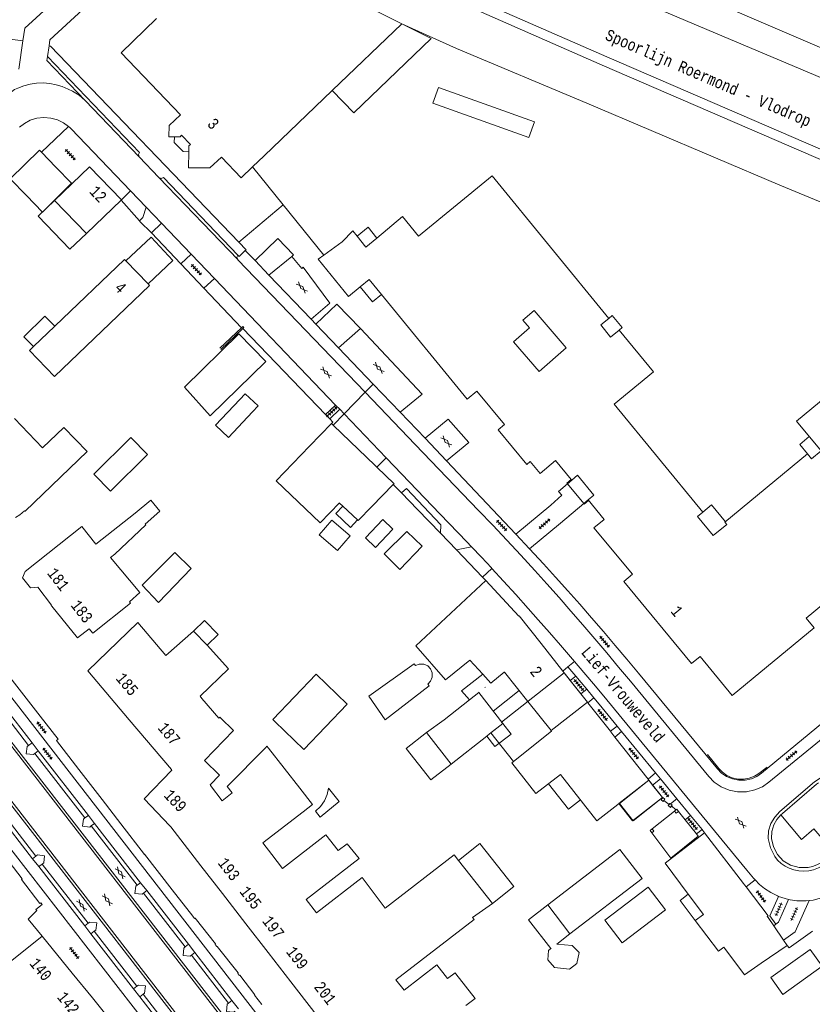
# Model space of a CAD drawing. Header units: metres. Extents: x 196790 to 198335, y 354523 to 356036.
# Tile 47 of 105: x 197535 to 197660, y 354957 to 355113. Entities that reach past the tile are written whole.
import ezdxf

# ---------------------------------------------------------------- set-up
doc = ezdxf.new("R2010")
doc.units = ezdxf.units.M
for name, pattern in [('DGN Style 1', [1.160006, 0.00193, -1.158076]), ('DGN Style 2', [186.027128, 111.616277, -74.410851]), ('DGN Style 3', [260.437979, 186.027128, -74.410851])]:
    doc.linetypes.add(name, pattern=pattern)
for name, color, linetype, lineweight in [('afdak', 252, 'DGN Style 2', 18), ('bij- of bedrijfsgebouw', 252, 'Continuous', 18), ('carport', 252, 'Continuous', 18), ('heg of haag', 252, 'Continuous', 18), ('hoofdgebouw', 252, 'Continuous', 18), ('huisnummer BAG', 252, 'Continuous', 18), ('kant asfaltverharding', 252, 'Continuous', 18), ('kant klinkerverharding', 252, 'Continuous', 18), ('kant muur (extern)', 252, 'Continuous', 18), ('kant tegelverharding', 252, 'Continuous', 18), ('molgoot', 252, 'DGN Style 3', 18), ('overige opstallen geen pand', 252, 'Continuous', 18), ('overige tekst', 252, 'Continuous', 18), ('raster', 252, 'Continuous', 18), ('schutting', 252, 'Continuous', 18), ('spoorrail', 252, 'Continuous', 18), ('straatnaam', 252, 'Continuous', 18), ('toekomstig bijgebouw', 252, 'Continuous', 18), ('toekomstig hoofdgebouw', 252, 'Continuous', 18), ('tuinhuis', 252, 'DGN Style 2', 18), ('tussenmuur WOZ', 252, 'DGN Style 1', 18), ('verh asfaltsymbool', 2, 'Continuous', 0), ('verh tegelsymbool', 2, 'Continuous', 0), ('vlakafsluiter grijs', 252, 'DGN Style 2', 18), ('zwembad', 252, 'DGN Style 2', 18)]:
    doc.layers.add(name, color=color, linetype=linetype, lineweight=lineweight)
doc.styles.add('Style-Courier New', font='cour.ttf')

# ---------------------------------------------------------------- blocks, each defined once
blk = doc.blocks.new('S612')
at = {"layer": 'verh asfaltsymbool', "color": 252}
for p, q in [((-0.99, -0.26), (0.01, 0.24)), ((0.01, -0.26), (-0.99, 0.24)), ((0.01, 0.24), (1.01, -0.26)), ((1.01, 0.24), (0.01, -0.26))]:
    blk.add_line(p, q, dxfattribs=at)
blk = doc.blocks.new('S642')
at = {"layer": 'verh tegelsymbool', "color": 252}
for p, q in [((-1.12, 0), (1.12, 0)), ((-0.9, -0.25), (-0.9, 0.25)), ((-0.45, -0.25), (-0.45, 0.25)), ((0, -0.25), (0, 0.25)), ((0.45, -0.25), (0.45, 0.25)), ((0.9, -0.25), (0.9, 0.25))]:
    blk.add_line(p, q, dxfattribs=at)

msp = doc.modelspace()

# ---------------------------------------------------------------- linework, layer by layer
at = {"layer": 'afdak'}
for p, q in [((197621.556, 355039.407), (197624.128, 355036.287)), ((197613.901, 355006.731), (197609.823, 355003.448)), ((197581.727, 354987.649), (197582.418, 354986.741)), ((197634.969, 354984.856), (197638.511, 354987.689)), ((197619.853, 354966.659), (197621.952, 354968.277))]:
    msp.add_line(p, q, dxfattribs=at)
at = {"layer": 'afdak', "flags": 128}
for points in [[(197561.652, 355091.9), (197560.766, 355091.945), (197559.373, 355093.391), (197559.383, 355094.268)], [(197545.456, 355078.996), (197542.844, 355076.482), (197537.844, 355081.705), (197540.443, 355084.206)], [(197588.273, 355078.555), (197590.019, 355079.958), (197591.379, 355078.267)], [(197588.776, 355070.559), (197590.743, 355068.163), (197592.15, 355069.318)], [(197628.096, 355065.565), (197628.652, 355066.02), (197630.204, 355064.121), (197629.715, 355063.721)], [(197537.092, 355061.103), (197535.576, 355062.629), (197538.869, 355065.902), (197540.45, 355064.312)], [(197569.724, 355052.736), (197570.584, 355053.649), (197572.623, 355051.728), (197571.763, 355050.815)], [(197569.724, 355052.736), (197565.902, 355048.678), (197567.941, 355046.757), (197571.763, 355050.815)], [(197659.524, 355044.154), (197658.301, 355045.632), (197659.814, 355046.884)], [(197622.15, 355040.101), (197621.456, 355039.529), (197621.556, 355039.407)], [(197624.128, 355036.287), (197624.197, 355036.203), (197624.891, 355036.775)], [(197588.363, 355033.707), (197587.217, 355032.51), (197584.929, 355034.701), (197586.047, 355035.868)], [(197642.972, 355034.947), (197644.341, 355036.075), (197646.538, 355033.408)], [(197562.415, 355016.143), (197564.169, 355017.829), (197566.33, 355015.581), (197564.576, 355013.895)], [(197608.152, 355009.317), (197604.82, 355006.695), (197606.087, 355005.283)], [(197611.329, 355001.508), (197612.629, 354999.825), (197610.089, 354997.863), (197608.791, 354999.543)], [(197599.248, 355000.094), (197596.047, 354997.588), (197599.942, 354992.613), (197603.143, 354995.119)], [(197583.749, 354991.315), (197583.533, 354990.275), (197583.108, 354989.278), (197582.492, 354988.386), (197581.727, 354987.649)], [(197582.418, 354986.741), (197585.45, 354989.193), (197583.749, 354991.315)], [(197623.603, 354989.451), (197621.702, 354987.967), (197618.556, 354991.996)], [(197609.699, 354973.065), (197613.082, 354975.744), (197607.68, 354982.566), (197604.297, 354979.886)], [(197641.778, 354970.395), (197639.409, 354973.535), (197640.673, 354974.528)], [(197618.432, 354972.843), (197615.391, 354970.499), (197618.911, 354965.933)], [(197619.511, 354962.925), (197621.899, 354962.707), (197623.064, 354963.583), (197623.399, 354965.33), (197622.289, 354966.447), (197619.853, 354966.659)], [(197618.911, 354965.933), (197618.573, 354965.66), (197618.457, 354964.147), (197619.511, 354962.925)]]:
    msp.add_lwpolyline(points, dxfattribs=at)
at = {"layer": 'bij- of bedrijfsgebouw'}
for p, q in [((197540.653, 355089.463), (197538.355, 355091.844)), ((197543.1, 355086.926), (197540.653, 355089.463)), ((197533.414, 355087.617), (197535.974, 355084.971)), ((197543.1, 355086.926), (197538.503, 355082.356)), ((197535.974, 355084.971), (197538.503, 355082.356)), ((197584.49, 355048.692), (197584.225, 355048.946)), ((197584.49, 355048.692), (197591.161, 355042.296)), ((197591.161, 355042.296), (197591.429, 355042.036)), ((197590.638, 355035.838), (197594.009, 355039.307)), ((197586.047, 355035.868), (197585.502, 355036.376)), ((197588.363, 355033.707), (197586.047, 355035.868)), ((197608.152, 355009.317), (197609.419, 355007.914)), ((197620.84, 355009.803), (197621.047, 355009.541)), ((197622.007, 355008.326), (197621.047, 355009.541)), ((197623.686, 355006.202), (197622.007, 355008.326)), ((197607.521, 355006.415), (197606.087, 355005.283)), ((197624.708, 355004.909), (197623.686, 355006.202)), ((197606.087, 355005.283), (197602.035, 355002.084)), ((197618.978, 355000.413), (197615.284, 355005.01)), ((197624.783, 355004.814), (197624.708, 355004.909)), ((197624.783, 355004.814), (197628.355, 355000.291)), ((197575.252, 355001.858), (197574.938, 355002.158)), ((197576.801, 355000.374), (197575.252, 355001.858)), ((197602.035, 355002.084), (197599.248, 355000.094)), ((197599.248, 355000.094), (197603.143, 354995.119)), ((197603.143, 354995.119), (197608.791, 354999.543)), ((197608.791, 354999.543), (197609.202, 354999.865)), ((197628.44, 355000.183), (197628.355, 355000.291)), ((197629.067, 354999.386), (197628.44, 355000.183)), ((197634.309, 354992.716), (197629.067, 354999.386)), ((197643.243, 354984.254), (197636.988, 354979.442)), ((197649.818, 354975.702), (197649.567, 354976.032)), ((197653.299, 354970.837), (197654.188, 354969.548)), ((197654.188, 354969.548), (197655.752, 354967.28)), ((197652.21, 354963.61), (197656.326, 354966.449)), ((197656.326, 354966.449), (197655.752, 354967.28))]:
    msp.add_line(p, q, dxfattribs=at)
at = {"layer": 'bij- of bedrijfsgebouw', "flags": 128}
for points in [[(197538.355, 355091.844), (197538.036, 355092.174), (197533.414, 355087.617)], [(197585.502, 355036.376), (197585.474, 355036.402), (197582.454, 355033.249), (197575.503, 355039.891), (197580.765, 355045.337), (197584.225, 355048.946)], [(197555.138, 355044.035), (197552.474, 355046.716), (197546.629, 355040.921), (197549.292, 355038.241), (197555.138, 355044.035)], [(197594.009, 355039.307), (197594.123, 355039.424), (197591.429, 355042.036)], [(197590.638, 355035.838), (197588.453, 355033.623), (197588.363, 355033.707)], [(197596.159, 355031.899), (197598.589, 355029.576), (197595.042, 355025.884), (197592.59, 355028.349), (197596.159, 355031.899)], [(197562.048, 355026.015), (197559.444, 355028.56), (197554.292, 355023.375), (197556.868, 355020.65), (197562.048, 355026.015)], [(197608.65, 355024.141), (197597.564, 355013.81), (197602.244, 355008.44), (197606.136, 355011.548), (197608.152, 355009.317)], [(197617.395, 355014.163), (197613.914, 355018.54), (197613.871, 355018.506), (197608.65, 355024.141)], [(197574.938, 355002.158), (197581.791, 355009.317), (197586.725, 355004.594), (197579.872, 354997.435), (197576.801, 355000.374)], [(197611.584, 355009.615), (197611.569, 355009.633), (197609.419, 355007.914)], [(197607.521, 355006.415), (197611.329, 355001.508), (197609.202, 354999.865)], [(197612.76, 354995.327), (197619.057, 355000.315), (197618.978, 355000.413)], [(197612.76, 354995.327), (197616.563, 354990.477), (197620.46, 354993.447)], [(197620.46, 354993.447), (197626.217, 354986.127), (197630.493, 354989.481)], [(197635.022, 354991.789), (197636.573, 354989.805), (197631.944, 354986.126), (197629.779, 354988.85), (197634.43, 354992.546), (197635.022, 354991.789)], [(197630.493, 354989.481), (197634.425, 354992.569), (197634.309, 354992.716)], [(197649.567, 354976.032), (197649.428, 354976.215), (197643.243, 354984.254)], [(197618.432, 354972.843), (197621.952, 354968.277), (197633.347, 354977.029), (197629.829, 354981.581), (197618.432, 354972.843)], [(197636.988, 354979.442), (197640.673, 354974.528), (197643.055, 354971.353)], [(197653.299, 354970.837), (197653.164, 354971.032), (197653.29, 354971.128), (197649.818, 354975.702)], [(197646.431, 354965.938), (197646.266, 354966.159), (197645.427, 354965.53), (197641.778, 354970.395), (197643.055, 354971.353)], [(197652.21, 354963.61), (197649.553, 354961.777), (197646.431, 354965.938)]]:
    msp.add_lwpolyline(points, dxfattribs=at)
at = {"layer": 'carport', "flags": 128}
for points in [[(197595.34, 355112.146), (197600.01, 355109.809), (197587.758, 355098.045), (197584.351, 355101.594)], [(197551.711, 355074.674), (197555.685, 355078.406), (197559.159, 355074.707), (197555.217, 355071.006)]]:
    msp.add_lwpolyline(points, dxfattribs=at)
at = {"layer": 'heg of haag', "flags": 128}
msp.add_lwpolyline([(197643.69, 354996.64), (197645.504, 354994.395), (197646.076, 354993.805), (197646.784, 354993.303), (197647.608, 354992.933), (197648.506, 354992.729), (197649.427, 354992.709), (197650.315, 354992.869), (197651.125, 354993.184), (197651.822, 354993.618), (197653.129, 354994.605)], dxfattribs=at)
at = {"layer": 'hoofdgebouw'}
for p, q in [((197595.34, 355112.146), (197569.283, 355125.184)), ((197584.351, 355101.594), (197595.34, 355112.146)), ((197559.383, 355094.268), (197560.273, 355094.258)), ((197561.666, 355092.812), (197561.652, 355091.9)), ((197545.456, 355078.996), (197540.443, 355084.206)), ((197550.967, 355084.271), (197545.456, 355078.996)), ((197550.993, 355084.296), (197550.967, 355084.271)), ((197585.937, 355077.686), (197583.011, 355075.556)), ((197551.512, 355074.882), (197540.45, 355064.312)), ((197551.711, 355074.674), (197551.512, 355074.882)), ((197555.217, 355071.006), (197551.711, 355074.674)), ((197540.45, 355064.312), (197537.092, 355061.103)), ((197622.15, 355040.101), (197622.227, 355040.009)), ((197562.415, 355016.143), (197564.576, 355013.895)), ((197620.84, 355009.803), (197617.395, 355014.163)), ((197611.584, 355009.615), (197615.284, 355005.01)), ((197552.227, 355002.12), (197558.899, 354994.254)), ((197574.254, 354997.639), (197579.217, 354991.283)), ((197566.958, 354989.321), (197565.102, 354991.734)), ((197558.804, 354985.176), (197563.585, 354979.019)), ((197585.289, 354981.43), (197586.697, 354982.514)), ((197586.697, 354982.514), (197588.62, 354980.185)), ((197563.585, 354979.019), (197566.974, 354974.656)), ((197609.699, 354973.065), (197604.297, 354979.886)), ((197566.974, 354974.656), (197570.693, 354969.867)), ((197606.541, 354970.86), (197609.699, 354973.065)), ((197570.693, 354969.867), (197574.233, 354965.309)), ((197538.447, 354967.93), (197543.233, 354962.047)), ((197574.233, 354965.309), (197577.826, 354960.683)), ((197543.233, 354962.047), (197546.406, 354958.148)), ((197577.826, 354960.683), (197583.706, 354953.111)), ((197546.406, 354958.148), (197550.188, 354953.499))]:
    msp.add_line(p, q, dxfattribs=at)
at = {"layer": 'hoofdgebouw', "flags": 128}
for points in [[(197600.946, 355135.02), (197632.985, 355120.695), (197633.108, 355120.98), (197637.443, 355119.113), (197637.324, 355118.837), (197662.554, 355107.973), (197666.892, 355118.045), (197641.761, 355128.867), (197645.446, 355137.374), (197641.055, 355139.268), (197641.186, 355139.538), (197641.02, 355139.61)], [(197556.544, 355112.955), (197550.963, 355107.533), (197560.347, 355097.755), (197558.543, 355096.05), (197558.52, 355094.278), (197559.383, 355094.268)], [(197571.762, 355089.523), (197573.56, 355091.232), (197584.351, 355101.594)], [(197561.666, 355092.812), (197561.918, 355093.055), (197560.525, 355094.501), (197560.273, 355094.258)], [(197561.652, 355091.9), (197561.614, 355089.38), (197564.983, 355089.354), (197566.815, 355091.07), (197569.936, 355087.787), (197571.762, 355089.523)], [(197540.443, 355084.206), (197545.98, 355089.533), (197550.993, 355084.296)], [(197591.379, 355078.267), (197595.486, 355081.652), (197598.008, 355078.58), (197609.665, 355088.11), (197628.096, 355065.565)], [(197585.937, 355077.686), (197587.584, 355079.412), (197588.273, 355078.555)], [(197588.273, 355078.555), (197589.65, 355076.842), (197591.379, 355078.267)], [(197583.011, 355075.556), (197582.127, 355074.913), (197586.921, 355069.036), (197588.776, 355070.559)], [(197537.092, 355061.103), (197536.452, 355060.491), (197540.411, 355056.349), (197555.471, 355070.74), (197555.217, 355071.006)], [(197588.776, 355070.559), (197590.185, 355071.716), (197592.15, 355069.318)], [(197592.15, 355069.318), (197605.678, 355052.814), (197607.215, 355054.072), (197611.595, 355048.782), (197610.621, 355047.964), (197615.122, 355042.488), (197615.663, 355042.931), (197617.233, 355041.049), (197619.689, 355043.088), (197622.15, 355040.101)], [(197613.003, 355061.864), (197615.548, 355064.062), (197614.511, 355065.263), (197616.277, 355066.789), (197621.375, 355060.887), (197617.063, 355057.163), (197613.003, 355061.864)], [(197668.376, 355058.07), (197657.811, 355049.305), (197661.674, 355044.636), (197660.167, 355043.375), (197659.524, 355044.154), (197646.457, 355033.341), (197646.749, 355032.961), (197644.615, 355031.232), (197642.118, 355034.27), (197642.972, 355034.947), (197628.93, 355051.994), (197635.151, 355057.114), (197629.715, 355063.721), (197628.368, 355062.608), (197626.817, 355064.52), (197628.096, 355065.565)], [(197534.25, 355034.111), (197534.925, 355034.495), (197535.692, 355035.139), (197535.756, 355035.067), (197545.56, 355044.507), (197541.87, 355048.339), (197538.52, 355045.112), (197534.084, 355049.719)], [(197622.227, 355040.009), (197623.145, 355040.766), (197625.733, 355037.625), (197624.815, 355036.868)], [(197553.163, 355034.787), (197555.657, 355036.817), (197557.093, 355035.076), (197554.735, 355033.046)], [(197672.105, 355028.756), (197659.308, 355018.18), (197660.588, 355016.641), (197647.633, 355005.935), (197642.527, 355012.13), (197641.194, 355011.021), (197630.475, 355023.986), (197631.846, 355025.123), (197625.747, 355032.47), (197627.354, 355033.787), (197624.815, 355036.868)], [(197553.163, 355034.787), (197546.943, 355029.884), (197544.764, 355032.648), (197535.764, 355025.554), (197535.373, 355024.537), (197536.645, 355022.956), (197537.763, 355023.075), (197539.954, 355020.238), (197539.914, 355020.183), (197540.012, 355020.062)], [(197549.29, 355027.749), (197549.975, 355028.292), (197554.866, 355032.901), (197554.735, 355033.046)], [(197549.29, 355027.749), (197553.922, 355022.215), (197552.284, 355020.773)], [(197552.284, 355020.773), (197552.466, 355020.544), (197546.478, 355015.799), (197545.913, 355016.512), (197544.079, 355015.059), (197540.012, 355020.062)], [(197552.227, 355002.12), (197545.683, 355009.836), (197553.582, 355017.475), (197558.013, 355012.25), (197562.415, 355016.143)], [(197564.576, 355013.895), (197567.95, 355010.17), (197563.448, 355005.821), (197563.744, 355005.494)], [(197563.744, 355005.494), (197566.396, 355002.367), (197566.55, 355002.519), (197566.662, 355002.412)], [(197566.662, 355002.412), (197568.723, 355000.439), (197564.145, 354995.657), (197566.529, 354993.375), (197565.038, 354991.817), (197565.102, 354991.734)], [(197566.958, 354989.321), (197568.527, 354990.563), (197567.716, 354991.573), (197573.848, 354997.753)], [(197573.848, 354997.753), (197574.025, 354997.932), (197574.254, 354997.639)], [(197558.899, 354994.254), (197558.976, 354994.163), (197554.59, 354989.596), (197558.687, 354985.326), (197558.804, 354985.176)], [(197579.217, 354991.283), (197581.233, 354988.7), (197579.761, 354987.559)], [(197579.761, 354987.559), (197573.367, 354982.637), (197574.79, 354980.789)], [(197585.289, 354981.43), (197583.361, 354983.934), (197576.46, 354978.62), (197574.79, 354980.789)], [(197604.297, 354979.886), (197603.612, 354980.751), (197592.748, 354972.329)], [(197588.62, 354980.185), (197580.22, 354973.719), (197581.855, 354971.595)], [(197592.748, 354972.329), (197589.069, 354977.156), (197581.855, 354971.595)], [(197606.541, 354970.86), (197606.794, 354970.532), (197594.43, 354961.006)], [(197531.448, 354965.229), (197532.884, 354963.447), (197538.447, 354967.93)], [(197594.43, 354961.006), (197595.709, 354959.387), (197600.884, 354963.385), (197602.58, 354961.2), (197603.77, 354962.133), (197603.921, 354961.94)], [(197603.921, 354961.94), (197606.954, 354958.061), (197605.479, 354956.927)]]:
    msp.add_lwpolyline(points, dxfattribs=at)
at = {"layer": 'kant asfaltverharding'}
for p, q in [((197545.246, 355100.025), (197553.818, 355091.122)), ((197553.818, 355091.122), (197556.931, 355087.818)), ((197556.931, 355087.818), (197569.414, 355074.857)), ((197552.462, 355085.699), (197554.907, 355083.148)), ((197554.907, 355083.148), (197557.36, 355080.587)), ((197557.36, 355080.587), (197562.035, 355075.708)), ((197565.714, 355071.868), (197562.035, 355075.708)), ((197569.414, 355074.857), (197569.434, 355074.836)), ((197569.434, 355074.836), (197589.561, 355053.874)), ((197577.963, 355075.32), (197574.343, 355072.391)), ((197584.88, 355051.864), (197565.714, 355071.868)), ((197588.831, 355063.952), (197585.362, 355060.898)), ((197584.88, 355051.864), (197585.53, 355051.186)), ((197585.53, 355051.186), (197586.223, 355050.463)), ((197586.223, 355050.463), (197592.901, 355043.493)), ((197593.377, 354911.546), (197493.595, 355040.087)), ((197493.922, 355040.344), (197594.219, 354911.18)), ((197598.397, 354914.448), (197512.681, 355024.881)), ((197598.229, 354915.338), (197513.463, 355024.551)), ((197530.292, 355005.846), (197536.314, 354998.039)), ((197537.309, 354996.767), (197545.227, 354986.598)), ((197530.163, 354989.979), (197537.487, 354980.571)), ((197546.212, 354985.319), (197553.492, 354975.957)), ((197545.733, 354969.947), (197538.481, 354979.298)), ((197554.48, 354974.692), (197561.084, 354966.196)), ((197656.537, 354973.694), (197654.964, 354974.183)), ((197553.46, 354960.01), (197546.716, 354968.676)), ((197562.067, 354964.921), (197567.946, 354957.338)), ((197560.821, 354950.491), (197554.452, 354958.715))]:
    msp.add_line(p, q, dxfattribs=at)
at = {"layer": 'kant asfaltverharding', "flags": 128}
for points in [[(197545.246, 355100.025), (197544.306, 355100.828), (197543.246, 355101.464), (197542.574, 355101.799), (197541.651, 355102.198), (197540.673, 355102.499), (197539.655, 355102.693), (197538.615, 355102.772), (197537.573, 355102.735), (197536.548, 355102.582), (197535.558, 355102.321), (197534.62, 355101.96), (197534.093, 355101.725), (197533.63, 355101.381), (197533.427, 355101.194)], [(197534.87, 355095.775), (197535.66, 355096.387), (197536.589, 355096.876), (197537.628, 355097.198), (197538.728, 355097.322), (197539.831, 355097.237), (197540.881, 355096.951), (197541.827, 355096.496), (197542.638, 355095.912)], [(197552.462, 355085.699), (197543.055, 355095.517), (197542.851, 355095.72), (197542.638, 355095.912)], [(197581.027, 355065.419), (197583.982, 355067.981), (197579.764, 355073.637), (197579.522, 355073.473), (197577.963, 355075.32)], [(197595.12, 355050.72), (197598.576, 355053.573), (197588.831, 355063.952)], [(197589.561, 355053.874), (197597.477, 355045.629), (197607.508, 355035.211), (197609.754, 355032.86), (197611.983, 355030.492), (197614.194, 355028.107), (197616.389, 355025.708), (197618.312, 355023.575), (197620.219, 355021.428), (197622.112, 355019.268), (197623.994, 355017.099), (197625.89, 355014.891), (197627.773, 355012.671), (197629.645, 355010.44), (197631.504, 355008.198), (197643.906, 354993.15), (197644.776, 354992.272), (197645.856, 354991.53), (197647.111, 354990.993), (197648.477, 354990.717), (197649.87, 354990.726), (197651.205, 354991.011), (197652.407, 354991.531), (197653.43, 354992.226), (197662.83, 354999.961)], [(197602.423, 355043.054), (197605.955, 355045.917), (197602.71, 355049.64), (197599.032, 355046.639)], [(197592.901, 355043.493), (197601.42, 355034.602), (197605.617, 355030.254), (197606.365, 355029.467)], [(197609.602, 355026.016), (197609.52, 355026.105), (197607.946, 355027.79), (197606.365, 355029.467)], [(197615.348, 355019.717), (197613.372, 355021.909), (197611.452, 355024.012), (197609.602, 355026.016)], [(197622.683, 355011.324), (197620.475, 355013.894), (197618.717, 355015.914), (197616.947, 355017.923), (197615.348, 355019.717)], [(197651.238, 354976.799), (197651.007, 354977.066), (197649.955, 354978.33), (197627.771, 355005.256), (197625.967, 355007.432), (197624.149, 355009.597), (197622.683, 355011.324)], [(197536.314, 354998.039), (197536.103, 354997.877), (197535.947, 354996.753), (197537.103, 354996.612), (197537.309, 354996.767)], [(197661.283, 354992.152), (197660.969, 354991.906), (197655.545, 354987.29), (197655.292, 354987.059)], [(197663.689, 354981.185), (197662.188, 354979.919), (197661.622, 354979.497), (197660.996, 354979.155), (197660.328, 354978.907), (197659.638, 354978.757), (197658.224, 354978.746), (197656.859, 354979.116), (197655.697, 354979.818), (197654.779, 354980.818), (197654.157, 354982.021), (197653.848, 354983.339), (197653.879, 354984.456), (197654.206, 354985.525), (197654.679, 354986.342), (197655.292, 354987.059)], [(197545.227, 354986.598), (197544.997, 354986.423), (197544.87, 354985.289), (197545.989, 354985.155), (197546.212, 354985.319)], [(197675.855, 354984.794), (197675.113, 354983.636), (197674.08, 354982.259), (197672.942, 354980.955), (197671.708, 354979.735), (197670.386, 354978.611), (197668.988, 354977.59), (197667.527, 354976.681), (197666.016, 354975.887), (197663.033, 354974.458), (197662.045, 354974.048), (197661.019, 354973.745), (197660.4, 354973.618), (197659.774, 354973.53)], [(197538.481, 354979.298), (197538.707, 354979.485), (197538.849, 354980.607), (197537.708, 354980.754), (197537.487, 354980.571)], [(197553.492, 354975.957), (197553.287, 354975.79), (197553.122, 354974.649), (197554.261, 354974.519), (197554.48, 354974.692)], [(197654.964, 354974.183), (197654.767, 354974.267), (197653.714, 354974.802), (197652.725, 354975.448), (197651.947, 354976.085), (197651.238, 354976.799)], [(197659.774, 354973.53), (197659.338, 354973.492), (197658.9, 354973.473), (197657.841, 354973.504), (197656.79, 354973.643), (197656.537, 354973.694)], [(197546.716, 354968.676), (197546.947, 354968.856), (197547.092, 354969.995), (197545.981, 354970.117), (197545.733, 354969.947)], [(197561.084, 354966.196), (197560.85, 354966.019), (197560.786, 354964.863), (197561.857, 354964.745), (197562.067, 354964.921)], [(197554.452, 354958.715), (197554.68, 354958.888), (197554.821, 354960.035), (197553.682, 354960.162), (197553.46, 354960.01)], [(197567.946, 354957.338), (197567.743, 354957.134), (197567.627, 354955.984), (197568.727, 354955.898), (197568.972, 354956.045)]]:
    msp.add_lwpolyline(points, dxfattribs=at)
at = {"layer": 'kant klinkerverharding'}
for p, q in [((197534.785, 355104.937), (197535.431, 355109.445)), ((197539.557, 355108.658), (197539.318, 355106.959)), ((197576.613, 355083.5), (197569.569, 355077.587)), ((197555.772, 355079.06), (197557.36, 355080.587)), ((197586.223, 355050.463), (197584.49, 355048.692)), ((197592.901, 355043.493), (197591.429, 355042.036)), ((197622.875, 355009.03), (197621.633, 355010.458)), ((197625.754, 355005.574), (197624.614, 355006.968)), ((197536.872, 354998.475), (197530.818, 355006.275)), ((197629.394, 355001.123), (197630.113, 355000.249)), ((197630.113, 355000.249), (197635.49, 354993.708)), ((197536.872, 354998.475), (197536.314, 354998.039)), ((197537.309, 354996.767), (197537.859, 354997.202)), ((197545.784, 354986.992), (197537.859, 354997.202)), ((197635.49, 354993.708), (197636.249, 354992.785)), ((197636.249, 354992.785), (197638.865, 354989.603)), ((197536.953, 354980.151), (197529.637, 354989.574)), ((197638.865, 354989.603), (197641.035, 354986.964)), ((197545.784, 354986.992), (197545.227, 354986.598)), ((197642.85, 354984.757), (197641.035, 354986.964)), ((197546.212, 354985.319), (197546.76, 354985.735)), ((197554.038, 354976.357), (197546.76, 354985.735)), ((197643.243, 354984.254), (197642.85, 354984.757)), ((197537.487, 354980.571), (197536.953, 354980.151)), ((197537.931, 354978.893), (197538.481, 354979.298)), ((197545.202, 354969.528), (197537.931, 354978.893)), ((197554.038, 354976.357), (197553.492, 354975.957)), ((197554.48, 354974.692), (197555.007, 354975.11)), ((197561.599, 354966.617), (197555.007, 354975.11)), ((197545.202, 354969.528), (197545.733, 354969.947)), ((197654.505, 354969.789), (197654.188, 354969.548)), ((197546.716, 354968.676), (197546.182, 354968.266)), ((197552.923, 354959.585), (197546.182, 354968.266)), ((197561.599, 354966.617), (197561.084, 354966.196)), ((197562.067, 354964.921), (197562.602, 354965.324)), ((197568.481, 354957.749), (197562.602, 354965.324)), ((197553.46, 354960.01), (197552.923, 354959.585)), ((197553.922, 354958.298), (197554.452, 354958.715)), ((197560.318, 354950.06), (197553.922, 354958.298)), ((197568.481, 354957.749), (197567.946, 354957.338))]:
    msp.add_line(p, q, dxfattribs=at)
at = {"layer": 'kant klinkerverharding', "flags": 128}
for points in [[(197535.431, 355109.445), (197535.715, 355111.428), (197541.689, 355116.931), (197542.076, 355117.45), (197542.251, 355118.127), (197542.148, 355118.819), (197541.819, 355119.376)], [(197545.743, 355115.225), (197544.892, 355114.388), (197539.689, 355109.6), (197539.557, 355108.658)], [(197539.557, 355108.658), (197539.778, 355108.615), (197569.569, 355077.587)], [(197539.318, 355106.959), (197539.228, 355106.318), (197545.246, 355100.025)], [(197539.318, 355106.959), (197553.839, 355091.796), (197553.699, 355091.463), (197553.818, 355091.122)], [(197569.431, 355075.566), (197557.649, 355087.823), (197557.291, 355087.675), (197556.931, 355087.818)], [(197553.846, 355080.977), (197554.385, 355081.518), (197554.907, 355083.148)], [(197569.569, 355077.587), (197570.71, 355076.399), (197570.6, 355076.294)], [(197577.963, 355075.32), (197578.208, 355075.622), (197575.755, 355078.167), (197572.133, 355074.695)], [(197569.414, 355074.857), (197569.28, 355075.215), (197569.431, 355075.566)], [(197570.6, 355076.294), (197569.628, 355075.369), (197569.431, 355075.566)], [(197588.831, 355063.952), (197585.089, 355067.816), (197581.765, 355064.649)], [(197624.614, 355006.968), (197623.749, 355008.003), (197622.875, 355009.03)], [(197629.394, 355001.123), (197626.551, 355004.58), (197625.754, 355005.574)], [(197655.292, 354987.059), (197658.599, 354983.194), (197660.545, 354984.864), (197663.689, 354981.185)], [(197656.537, 354973.694), (197654.957, 354970.132), (197654.505, 354969.789)], [(197655.752, 354967.28), (197657.595, 354968.61), (197659.774, 354973.53)]]:
    msp.add_lwpolyline(points, dxfattribs=at)
at = {"layer": 'kant muur (extern)'}
for p, q in [((197569.974, 355064.081), (197566.564, 355060.845)), ((197566.732, 355060.668), (197570.213, 355063.971)), ((197595.296, 355037.981), (197594.009, 355039.307)), ((197597.829, 355035.37), (197595.296, 355037.981)), ((197638.511, 354987.689), (197638.705, 354987.851)), ((197638.705, 354987.851), (197638.841, 354987.965)), ((197638.841, 354987.965), (197639.109, 354987.629)), ((197640.186, 354986.28), (197639.109, 354987.629)), ((197641.951, 354984.069), (197640.186, 354986.28))]:
    msp.add_line(p, q, dxfattribs=at)
at = {"layer": 'kant muur (extern)', "flags": 128}
for points in [[(197570.213, 355063.971), (197570.359, 355064.11), (197570.191, 355064.287), (197569.974, 355064.081)], [(197636.819, 354989.358), (197636.966, 354989.54), (197636.634, 354989.807), (197636.365, 354989.472), (197636.696, 354989.205), (197636.819, 354989.358)], [(197638.006, 354988.481), (197637.834, 354988.269), (197637.5, 354988.54), (197637.661, 354988.742)], [(197637.661, 354988.742), (197637.769, 354988.876), (197637.852, 354988.808)], [(197637.852, 354988.808), (197638.105, 354988.603), (197638.006, 354988.481)], [(197639.109, 354987.629), (197638.773, 354987.361), (197638.511, 354987.689)], [(197634.883, 354984.254), (197634.625, 354984.598), (197634.969, 354984.856)], [(197634.969, 354984.856), (197635.227, 354984.512), (197634.883, 354984.254)], [(197634.883, 354984.254), (197637.896, 354980.239), (197642.24, 354983.708), (197641.951, 354984.069)], [(197660.295, 354968.701), (197656.625, 354966.044), (197656.326, 354966.449)]]:
    msp.add_lwpolyline(points, dxfattribs=at)
at = {"layer": 'kant tegelverharding'}
for p, q in [((197542.638, 355095.912), (197538.355, 355091.844)), ((197552.462, 355085.699), (197550.993, 355084.296)), ((197562.035, 355075.708), (197560.407, 355074.173)), ((197572.133, 355074.695), (197570.6, 355076.294)), ((197574.343, 355072.391), (197572.133, 355074.695)), ((197581.027, 355065.419), (197574.343, 355072.391)), ((197565.714, 355071.868), (197564.024, 355070.357)), ((197581.765, 355064.649), (197581.027, 355065.419)), ((197585.362, 355060.898), (197581.765, 355064.649)), ((197585.362, 355060.898), (197590.841, 355055.183)), ((197590.841, 355055.183), (197595.12, 355050.72)), ((197643.037, 354864.624), (197496.199, 355053.822)), ((197584.88, 355051.864), (197583.279, 355050.369)), ((197583.962, 355049.658), (197585.53, 355051.186)), ((197595.12, 355050.72), (197599.032, 355046.639)), ((197599.032, 355046.639), (197602.423, 355043.054)), ((197570.425, 354934.11), (197484.931, 355044.212)), ((197602.423, 355043.054), (197613.388, 355031.459)), ((197622.227, 355040.009), (197621.556, 355039.407)), ((197624.128, 355036.287), (197624.815, 355036.868)), ((197618.927, 355036.014), (197613.388, 355031.459)), ((197620.448, 355033.179), (197624.128, 355036.287)), ((197620.448, 355033.179), (197615.567, 355029.132)), ((197615.567, 355029.132), (197613.388, 355031.459)), ((197604.008, 355028.958), (197606.365, 355029.467)), ((197609.602, 355026.016), (197608.142, 355024.668)), ((197621.633, 355010.458), (197620.84, 355009.803)), ((197622.683, 355011.324), (197621.633, 355010.458)), ((197622.875, 355009.03), (197622.007, 355008.326)), ((197623.686, 355006.202), (197624.614, 355006.968)), ((197625.754, 355005.574), (197624.783, 355004.814)), ((197628.355, 355000.291), (197629.394, 355001.123)), ((197630.113, 355000.249), (197629.067, 354999.386)), ((197537.859, 354997.202), (197536.872, 354998.475)), ((197634.309, 354992.716), (197635.49, 354993.708)), ((197636.249, 354992.785), (197635.022, 354991.789)), ((197637.852, 354988.808), (197638.865, 354989.603)), ((197546.76, 354985.735), (197545.784, 354986.992)), ((197641.035, 354986.964), (197640.186, 354986.28)), ((197642.85, 354984.757), (197641.951, 354984.069)), ((197537.931, 354978.893), (197536.953, 354980.151)), ((197555.007, 354975.11), (197554.038, 354976.357)), ((197651.238, 354976.799), (197649.818, 354975.702)), ((197546.182, 354968.266), (197545.202, 354969.528)), ((197562.602, 354965.324), (197561.599, 354966.617)), ((197553.922, 354958.298), (197552.923, 354959.585)), ((197569.513, 354956.42), (197568.481, 354957.749))]:
    msp.add_line(p, q, dxfattribs=at)
at = {"layer": 'kant tegelverharding', "flags": 128}
for points in [[(197531.301, 355112.164), (197533.42, 355109.701), (197535.431, 355109.445)], [(197595.296, 355037.981), (197596.082, 355038.666), (197601.545, 355032.943), (197601.475, 355031.587)], [(197621.556, 355039.407), (197620.16, 355038.211), (197620.644, 355037.611), (197618.927, 355036.014)], [(197615.567, 355029.132), (197617.767, 355026.743), (197619.686, 355024.629), (197621.596, 355022.508), (197623.493, 355020.375), (197625.375, 355018.228), (197627.253, 355016.056), (197629.117, 355013.872), (197630.966, 355011.676), (197632.802, 355009.468), (197645.302, 354994.333), (197645.939, 354993.691), (197646.73, 354993.15), (197647.648, 354992.759), (197648.648, 354992.559), (197649.667, 354992.567), (197650.643, 354992.778), (197651.521, 354993.16), (197652.268, 354993.67), (197663.126, 355002.644)], [(197573.221, 354957.08), (197572.046, 354958.57), (197572.12, 354958.62), (197569.725, 354961.736), (197569.669, 354961.67), (197569.398, 354962.024), (197569.486, 354962.103), (197566.171, 354966.293), (197566.101, 354966.252), (197565.817, 354966.602), (197565.907, 354966.704), (197562.66, 354970.762), (197562.576, 354970.693), (197562.304, 354971.085), (197559.005, 354975.251), (197554.662, 354980.855), (197554.635, 354980.836), (197550.916, 354985.664), (197547.971, 354989.529), (197544.293, 354994.242), (197540.755, 354998.835), (197540.999, 354999.048), (197538.155, 355002.659), (197530.704, 355012.178)], [(197525.87, 354989.268), (197535.302, 354976.941), (197535.189, 354976.844), (197538.114, 354973.09), (197538.245, 354973.166), (197538.442, 354972.926), (197537.462, 354972.143), (197537.63, 354971.963), (197536.257, 354970.595), (197538.447, 354967.93)], [(197654.964, 354974.183), (197653.571, 354971.139), (197654.505, 354969.789)]]:
    msp.add_lwpolyline(points, dxfattribs=at)
at = {"layer": 'molgoot', "flags": 128}
msp.add_lwpolyline([(197653.308, 354983.32), (197653.345, 354984.538), (197653.706, 354985.702), (197654.333, 354986.741), (197655.166, 354987.625), (197660.614, 354992.291), (197661.823, 354993.075), (197663.196, 354993.513), (197664.634, 354993.583), (197666.044, 354993.29), (197667.28, 354992.678), (197668.321, 354991.774), (197669.097, 354990.633), (197669.549, 354989.329), (197669.659, 354987.854), (197669.393, 354986.399), (197669.12, 354985.713), (197668.752, 354985.064), (197668.298, 354984.472), (197667.773, 354983.953), (197662.559, 354979.541), (197661.933, 354979.068), (197661.239, 354978.685), (197660.497, 354978.405), (197659.731, 354978.236), (197658.949, 354978.174), (197658.159, 354978.22), (197657.383, 354978.374), (197656.642, 354978.629), (197655.972, 354978.97), (197655.352, 354979.408), (197654.801, 354979.93), (197654.335, 354980.52), (197653.648, 354981.856), (197653.308, 354983.32)], dxfattribs=at)
at = {"layer": 'overige opstallen geen pand', "flags": 128}
msp.add_lwpolyline([(197600.268, 355099.557), (197601.158, 355102.053), (197616.328, 355096.643), (197615.438, 355094.147), (197600.268, 355099.557)], dxfattribs=at)
at = {"layer": 'raster'}
for p, q in [((197571.762, 355089.523), (197576.613, 355083.5)), ((197550.967, 355084.271), (197553.846, 355080.977)), ((197576.613, 355083.5), (197583.011, 355075.556)), ((197560.407, 355074.173), (197555.772, 355079.06)), ((197564.024, 355070.357), (197560.407, 355074.173)), ((197569.974, 355064.081), (197564.024, 355070.357)), ((197583.279, 355050.369), (197570.213, 355063.971)), ((197583.962, 355049.658), (197583.279, 355050.369))]:
    msp.add_line(p, q, dxfattribs=at)
at = {"layer": 'raster', "flags": 128}
for points in [[(197681.798, 355095.253), (197679.094, 355096.274), (197598.998, 355130.068), (197600.946, 355135.02)], [(197705.133, 355065.712), (197687.533, 355073.253), (197655.154, 355086.615), (197624.638, 355099.565), (197604.03, 355108.249), (197595.34, 355112.146)], [(197555.772, 355079.06), (197553.923, 355080.889), (197553.846, 355080.977)], [(197584.225, 355048.946), (197584.421, 355049.18), (197583.962, 355049.658)]]:
    msp.add_lwpolyline(points, dxfattribs=at)
at = {"layer": 'schutting'}
for p, q in [((197601.475, 355031.587), (197597.829, 355035.37)), ((197604.008, 355028.958), (197601.475, 355031.587)), ((197608.142, 355024.668), (197604.008, 355028.958)), ((197608.65, 355024.141), (197608.142, 355024.668)), ((197637.661, 354988.742), (197636.819, 354989.358)), ((197638.705, 354987.851), (197638.006, 354988.481))]:
    msp.add_line(p, q, dxfattribs=at)
at = {"layer": 'spoorrail', "flags": 128}
for points in [[(197778.144, 355041.973), (197763.578, 355048.631), (197747.795, 355055.519), (197705.093, 355073.682), (197674.001, 355086.925), (197627.776, 355106.899), (197598.219, 355119.887), (197571.496, 355133.032), (197553.155, 355143.186), (197532.06, 355155.781), (197513.838, 355168.336), (197500.377, 355178.214), (197488.531, 355187.542), (197465.31, 355207.653), (197448.742, 355223.413), (197445.343, 355227.144)], [(197777.437, 355040.667), (197762.871, 355047.325), (197747.088, 355054.213), (197704.386, 355072.376), (197673.294, 355085.619), (197627.069, 355105.593), (197597.512, 355118.581), (197570.789, 355131.726), (197552.448, 355141.88), (197531.353, 355154.475), (197513.131, 355167.03), (197499.67, 355176.908), (197487.824, 355186.236), (197464.603, 355206.347), (197448.007, 355222.065), (197444.278, 355226.095)]]:
    msp.add_lwpolyline(points, dxfattribs=at)
at = {"layer": 'toekomstig bijgebouw', "flags": 128}
msp.add_lwpolyline([(197631.868, 354986.111), (197629.706, 354988.863), (197634.425, 354992.569), (197636.587, 354989.816), (197631.868, 354986.111)], dxfattribs=at)
at = {"layer": 'toekomstig hoofdgebouw', "flags": 128}
msp.add_lwpolyline([(197609.433, 355000.044), (197611.329, 355001.508), (197611.14, 355001.752), (197621.047, 355009.541), (197624.708, 355004.909), (197618.978, 355000.413), (197619.057, 355000.315), (197613.007, 354995.523), (197609.433, 355000.044)], dxfattribs=at)
at = {"layer": 'tuinhuis'}
for p, q in [((197582.268, 355031.356), (197584.268, 355033.69)), ((197584.268, 355033.69), (197587.182, 355031.192)), ((197585.182, 355028.859), (197582.268, 355031.356)), ((197587.182, 355031.192), (197585.182, 355028.859))]:
    msp.add_line(p, q, dxfattribs=at)
at = {"layer": 'tuinhuis', "flags": 128}
msp.add_lwpolyline([(197589.616, 355030.864), (197591.195, 355029.356), (197593.945, 355032.236), (197592.366, 355033.744), (197589.616, 355030.864)], dxfattribs=at)
at = {"layer": 'tussenmuur WOZ'}
for p, q in [((197607.521, 355006.415), (197609.419, 355007.914)), ((197618.911, 354965.933), (197619.853, 354966.659))]:
    msp.add_line(p, q, dxfattribs=at)
at = {"layer": 'vlakafsluiter grijs'}
for q in [(197590.841, 355055.183), (197586.223, 355050.463)]:
    msp.add_line((197589.561, 355053.874), q, dxfattribs=at)
at = {"layer": 'zwembad'}
msp.add_line((197590.131, 355005.866), (197592.735, 355002.123), dxfattribs=at)
at = {"layer": 'zwembad', "flags": 128}
for points in [[(197569.58, 355063.126), (197573.848, 355058.764), (197565.053, 355050.16), (197560.999, 355054.685), (197569.58, 355063.126)], [(197597.504, 355010.682), (197597.294, 355010.944), (197590.131, 355005.866)], [(197599.461, 355007.735), (197599.912, 355008.204), (197600.173, 355008.855), (197600.161, 355009.556), (197599.907, 355010.154), (197599.454, 355010.621), (197598.812, 355010.904), (197598.111, 355010.916), (197597.504, 355010.682)], [(197592.735, 355002.123), (197599.697, 355007.463), (197599.461, 355007.735)], [(197630.199, 354966.858), (197627.488, 354970.417), (197634.327, 354975.628), (197637.039, 354972.068), (197630.199, 354966.858)], [(197661.864, 354963.175), (197659.969, 354965.819), (197653.734, 354961.351), (197655.629, 354958.707), (197661.864, 354963.175)]]:
    msp.add_lwpolyline(points, dxfattribs=at)

# ---------------------------------------------------------------- block references
at = {"layer": 'verh asfaltsymbool'}
for p, rotation in [((197579.539, 355070.424), 133.7845717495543), ((197591.715, 355057.719), 133.7845717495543), ((197583.376, 355057.017), 314.0276048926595), ((197602.408, 355046.126), 313.3796180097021), ((197648.944, 354985.86), 314.0276048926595), ((197550.811, 354977.916), 307.8096521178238), ((197548.761, 354973.642), 307.8096521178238), ((197544.716, 354972.765), 127.8096521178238)]:
    msp.add_blockref('S612', p, dxfattribs=dict(at, rotation=rotation))
at = {"layer": 'verh tegelsymbool'}
for p, rotation in [((197542.909, 355091.445), 313.7035699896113), ((197562.841, 355073.253), 313.7845717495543), ((197584.262, 355050.761), 43.05576962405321), ((197611.153, 355032.821), 313.7035699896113), ((197617.922, 355033.074), 221.5954817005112), ((197627.426, 355014.452), 130.2968962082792), ((197623.356, 355007.597), 310.0916808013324), ((197627.105, 355002.884), 309.4386247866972), ((197538.362, 355000.888), 128.2215568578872), ((197539.31, 354996.753), 307.8096521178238), ((197632.032, 354996.779), 309.4386247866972), ((197656.988, 354996.458), 39.56350868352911), ((197636.851, 354990.781), 129.4386247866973), ((197641.35, 354985.64), 129.4386247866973), ((197652.168, 354974.179), 127.2366589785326), ((197654.953, 354972.144), 66.10152212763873), ((197657.416, 354971.395), 66.10152212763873), ((197543.55, 354965.24), 307.8096521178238)]:
    msp.add_blockref('S642', p, dxfattribs=dict(at, rotation=rotation))

# ---------------------------------------------------------------- texts
at = {"layer": 'huisnummer BAG', "style": 'Style-Courier New', "width": 0.694444}
for s, rotation, p in [('3', 314.0276, (197564.461, 355096.16)), ('12', 313.70357, (197545.82, 355085.511)), ('4', 313.70357, (197549.796, 355070.269)), ('181', 307.68393, (197539.172, 355025.255)), ('183', 307.68393, (197542.892, 355020.198)), ('1', 309.43862, (197637.794, 355019.21)), ('2', 308.25702, (197615.527, 355009.686)), ('185', 310.2969, (197550.016, 355008.597)), ('187', 310.2969, (197556.656, 355000.767)), ('189', 313.62257, (197557.593, 354990.071)), ('193', 307.80965, (197566.163, 354979.447)), ('195', 307.80965, (197569.597, 354974.934)), ('197', 307.80965, (197573.184, 354970.271)), ('199', 307.80965, (197576.959, 354965.413)), ('140', 309.35796, (197536.361, 354963.552)), ('201', 307.80965, (197581.379, 354959.844)), ('142', 309.35796, (197540.728, 354958.223))]:
    msp.add_text(s, height=1.8, rotation=rotation, dxfattribs=at).set_placement(p)
at = {"layer": 'overige tekst', "style": 'Style-Courier New', "width": 0.694444}
msp.add_text('Spoorlijn Roermond - Vlodrop', height=1.8, rotation=336.66596, dxfattribs=at).set_placement((197627.381, 355109.687))
at = {"layer": 'straatnaam', "style": 'Style-Courier New', "width": 0.694444}
msp.add_text('Lief-Vrouweveld', height=1.8, rotation=310.01096, dxfattribs=at).set_placement((197623.604, 355012.725))

doc.saveas('drawing.dxf')
